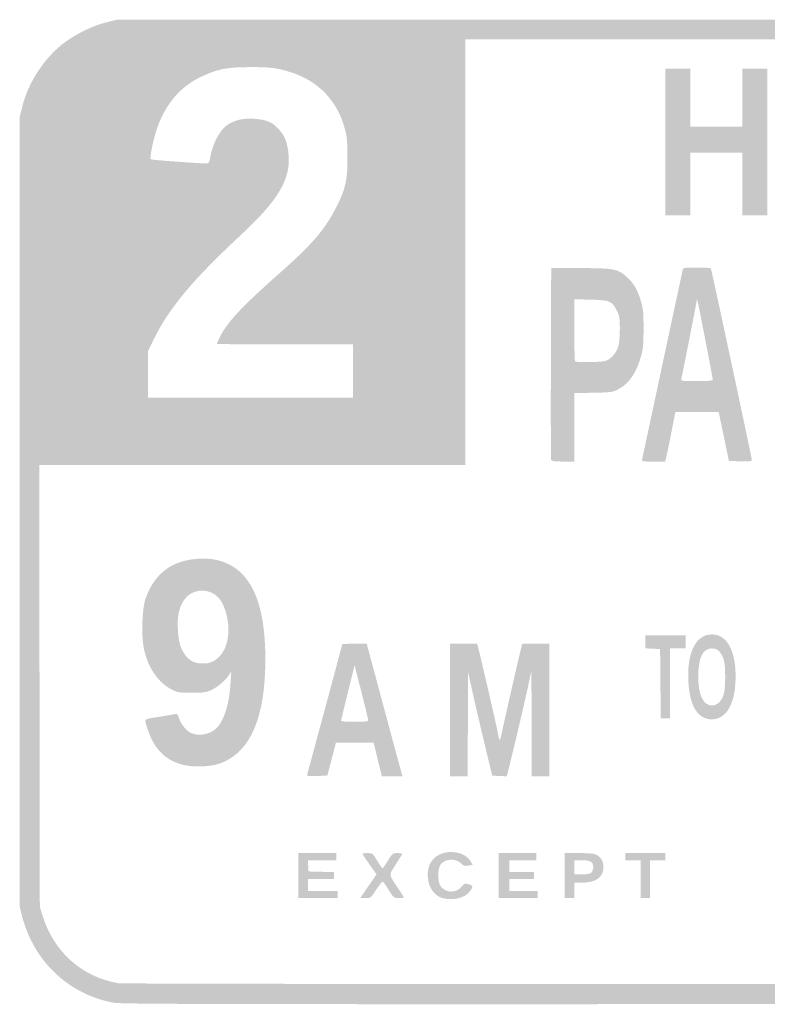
# Model space of a CAD drawing. Header units: inches. Extents: x -0.5 to 0.5, y -0.74 to 0.74.
# Tile 1 of 4: x -0.5 to 0.06, y -0.74 to 0.01. Entities that reach past the tile are written whole.
import ezdxf

# ---------------------------------------------------------------- set-up
doc = ezdxf.new("R2010")
doc.units = ezdxf.units.IN
doc.header["$MEASUREMENT"] = 0

msp = doc.modelspace()

# ---------------------------------------------------------------- hatches: boundary and pattern name
h = msp.add_hatch(color=7)
edge = h.paths.add_edge_path()
edge.add_spline(control_points=[(-0.42887, -0.7341), (-0.45596, -0.72918), (-0.4789, -0.71179), (-0.49112, -0.68689), (-0.49352, -0.68198), (-0.49641, -0.67435), (-0.49752, -0.66994)], knot_values=[0, 0, 0, 0, 1, 1, 1, 2, 2, 2, 2], degree=3, periodic=0)
edge.add_line((-0.49752, -0.66994), (-0.49955, -0.66191))
edge.add_line((-0.49955, -0.66191), (-0.49955, -0.36396))
edge.add_line((-0.49955, -0.36396), (-0.49955, -0.06601))
edge.add_line((-0.49955, -0.06601), (-0.49752, -0.05798))
edge.add_spline(control_points=[(-0.49752, -0.05798), (-0.49311, -0.04054), (-0.4816, -0.02264), (-0.46766, -0.01154), (-0.45866, -0.00437), (-0.44517, 0.00239), (-0.43443, 0.00511)], knot_values=[0, 0, 0, 0, 1, 1, 1, 2, 2, 2, 2], degree=3, periodic=0)
edge.add_line((-0.43443, 0.00511), (-0.4264, 0.00714))
edge.add_line((-0.4264, 0.00714), (0, 0.00714))
edge.add_line((0, 0.00714), (0.4264, 0.00714))
edge.add_line((0.4264, 0.00714), (0.43443, 0.00511))
edge.add_spline(control_points=[(0.43443, 0.00511), (0.45188, 0.00069), (0.46978, -0.01082), (0.48088, -0.02476), (0.48805, -0.03375), (0.49481, -0.04725), (0.49752, -0.05798)], knot_values=[0, 0, 0, 0, 1, 1, 1, 2, 2, 2, 2], degree=3, periodic=0)
edge.add_line((0.49752, -0.05798), (0.49955, -0.06601))
edge.add_line((0.49955, -0.06601), (0.49955, -0.36396))
edge.add_line((0.49955, -0.36396), (0.49955, -0.66191))
edge.add_line((0.49955, -0.66191), (0.49752, -0.66994))
edge.add_spline(control_points=[(0.49752, -0.66994), (0.49311, -0.68738), (0.4816, -0.70528), (0.46766, -0.71638), (0.45893, -0.72334), (0.44539, -0.73021), (0.43488, -0.73302)], knot_values=[0, 0, 0, 0, 1, 1, 1, 2, 2, 2, 2], degree=3, periodic=0)
edge.add_line((0.43488, -0.73302), (0.4273, -0.73504))
edge.add_line((0.4273, -0.73504), (0.00268, -0.7352))
edge.add_spline(control_points=[(0.00268, -0.7352), (-0.35885, -0.73533), (-0.42297, -0.73516), (-0.42887, -0.7341)], knot_values=[0, 0, 0, 0, 1, 1, 1, 1], degree=3, periodic=0)
edge = h.paths.add_edge_path(flags=0)
edge.add_spline(control_points=[(0.43294, -0.71786), (0.45777, -0.71016), (0.47527, -0.6925), (0.48237, -0.66797)], knot_values=[0, 0, 0, 0, 1, 1, 1, 1], degree=3, periodic=0)
edge.add_line((0.48237, -0.66797), (0.48439, -0.66102))
edge.add_line((0.48439, -0.66102), (0.48439, -0.36396))
edge.add_line((0.48439, -0.36396), (0.48439, -0.0669))
edge.add_line((0.48439, -0.0669), (0.48237, -0.05995))
edge.add_spline(control_points=[(0.48237, -0.05995), (0.47527, -0.03543), (0.45777, -0.01777), (0.43294, -0.01006)], knot_values=[0, 0, 0, 0, 1, 1, 1, 1], degree=3, periodic=0)
edge.add_line((0.43294, -0.01006), (0.4264, -0.00803))
edge.add_line((0.4264, -0.00803), (0.13136, -0.0078))
edge.add_line((0.13136, -0.0078), (-0.16369, -0.00756))
edge.add_line((-0.16369, -0.00756), (-0.16369, -0.16814))
edge.add_line((-0.16369, -0.16814), (-0.16369, -0.32872))
edge.add_line((-0.16369, -0.32872), (-0.32428, -0.32872))
edge.add_line((-0.32428, -0.32872), (-0.48487, -0.32872))
edge.add_line((-0.48487, -0.32872), (-0.48462, -0.49532))
edge.add_line((-0.48462, -0.49532), (-0.48438, -0.66191))
edge.add_line((-0.48438, -0.66191), (-0.48235, -0.66845))
edge.add_spline(control_points=[(-0.48235, -0.66845), (-0.47389, -0.6958), (-0.45261, -0.71479), (-0.42522, -0.71943), (-0.42293, -0.71982), (-0.23037, -0.72008), (0.00268, -0.72001)], knot_values=[0, 0, 0, 0, 1, 1, 1, 2, 2, 2, 2], degree=3, periodic=0)
edge.add_line((0.00268, -0.72001), (0.4264, -0.71989))
edge.add_line((0.4264, -0.71989), (0.43294, -0.71786))
edge = h.paths.add_edge_path(flags=0)
edge.add_line((-0.24844, -0.25781), (-0.24844, -0.23773))
edge.add_line((-0.24844, -0.23773), (-0.29973, -0.23773))
edge.add_spline(control_points=[(-0.29973, -0.23773), (-0.32794, -0.23773), (-0.35103, -0.23752), (-0.35103, -0.23726), (-0.35103, -0.237), (-0.34984, -0.23445), (-0.3484, -0.23158), (-0.34289, -0.22067), (-0.33183, -0.2089), (-0.30375, -0.18403), (-0.27917, -0.16228), (-0.26974, -0.15133), (-0.26112, -0.13454), (-0.25406, -0.12079), (-0.25244, -0.11358), (-0.25254, -0.09634), (-0.2526, -0.08472), (-0.25297, -0.08077), (-0.25453, -0.07507), (-0.26107, -0.05109), (-0.27791, -0.03573), (-0.30375, -0.03018), (-0.30955, -0.02893), (-0.31489, -0.02857), (-0.32649, -0.02864), (-0.34441, -0.02874), (-0.35108, -0.03016), (-0.36426, -0.03664), (-0.37928, -0.04404), (-0.39038, -0.05757), (-0.39641, -0.07583), (-0.39913, -0.08407), (-0.40172, -0.09724), (-0.40081, -0.09815), (-0.40034, -0.09862), (-0.36589, -0.10118), (-0.35948, -0.10123), (-0.35685, -0.10125), (-0.35676, -0.1011), (-0.35569, -0.09523), (-0.35413, -0.08669), (-0.34887, -0.07663), (-0.34405, -0.07297), (-0.33849, -0.06874), (-0.33175, -0.06702), (-0.32297, -0.06758), (-0.31364, -0.06818), (-0.30911, -0.07009), (-0.30427, -0.07548), (-0.29952, -0.08077), (-0.29759, -0.086), (-0.2969, -0.09545), (-0.29559, -0.11358), (-0.30495, -0.1292), (-0.33252, -0.15488), (-0.36915, -0.18898), (-0.38687, -0.21017), (-0.39842, -0.23364)], knot_values=[0, 0, 0, 0, 1, 1, 1, 2, 2, 2, 3, 3, 3, 4, 4, 4, 5, 5, 5, 6, 6, 6, 7, 7, 7, 8, 8, 8, 9, 9, 9, 10, 10, 10, 11, 11, 11, 12, 12, 12, 13, 13, 13, 14, 14, 14, 15, 15, 15, 16, 16, 16, 17, 17, 17, 18, 18, 18, 19, 19, 19, 19], degree=3, periodic=0)
edge.add_line((-0.39842, -0.23364), (-0.40277, -0.24248))
edge.add_line((-0.40277, -0.24248), (-0.40277, -0.26018))
edge.add_line((-0.40277, -0.26018), (-0.40277, -0.27788))
edge.add_line((-0.40277, -0.27788), (-0.3256, -0.27788))
edge.add_line((-0.3256, -0.27788), (-0.24844, -0.27788))
edge.add_line((-0.24844, -0.27788), (-0.24844, -0.25781))
for points in [[(-0.01293, -0.08519), (-0.01293, -0.02988), (-0.00357, -0.02988), (0.0058, -0.02988), (0.0058, -0.05174), (0.0058, -0.0736), (0.02542, -0.0736), (0.04505, -0.0736), (0.04505, -0.05174), (0.04505, -0.02988), (0.05442, -0.02988), (0.06378, -0.02988), (0.06378, -0.08519), (0.06378, -0.1405), (0.05442, -0.1405), (0.04505, -0.1405), (0.04505, -0.11686), (0.04505, -0.09322), (0.02542, -0.09322), (0.0058, -0.09322), (0.0058, -0.11686), (0.0058, -0.1405), (-0.00357, -0.1405), (-0.01293, -0.1405), (-0.01293, -0.08519)], [(-0.01671, -0.49353), (-0.01695, -0.46744), (-0.02252, -0.46717), (-0.0281, -0.46691), (-0.0281, -0.46204), (-0.0281, -0.45718), (-0.01293, -0.45718), (0.00223, -0.45718), (0.00223, -0.46209), (0.00223, -0.46699), (-0.00357, -0.46699), (-0.00937, -0.46699), (-0.00937, -0.49331), (-0.00937, -0.51963), (-0.01292, -0.51963), (-0.01648, -0.51963), (-0.01671, -0.49353)], [(-0.28947, -0.63827), (-0.28947, -0.62132), (-0.2752, -0.62132), (-0.26093, -0.62132), (-0.26093, -0.624), (-0.26093, -0.62667), (-0.27168, -0.62667), (-0.28243, -0.62667), (-0.28216, -0.63091), (-0.28189, -0.63515), (-0.2723, -0.6354), (-0.26271, -0.63565), (-0.26271, -0.6383), (-0.26271, -0.64095), (-0.27252, -0.64095), (-0.28234, -0.64095), (-0.28234, -0.64541), (-0.28234, -0.64987), (-0.27119, -0.64987), (-0.26004, -0.64987), (-0.26004, -0.65254), (-0.26004, -0.65522), (-0.27475, -0.65522), (-0.28947, -0.65522), (-0.28947, -0.63827)], [(-0.13872, -0.63827), (-0.13872, -0.62132), (-0.12444, -0.62132), (-0.11017, -0.62132), (-0.11017, -0.624), (-0.11017, -0.62667), (-0.12043, -0.62667), (-0.13069, -0.62667), (-0.13069, -0.63113), (-0.13069, -0.63559), (-0.12132, -0.63559), (-0.11195, -0.63559), (-0.11195, -0.63827), (-0.11195, -0.64095), (-0.12132, -0.64095), (-0.13069, -0.64095), (-0.13069, -0.64541), (-0.13069, -0.64987), (-0.11998, -0.64987), (-0.10928, -0.64987), (-0.10928, -0.65254), (-0.10928, -0.65522), (-0.124, -0.65522), (-0.13872, -0.65522), (-0.13872, -0.63827)], [(-0.03167, -0.64095), (-0.03167, -0.62667), (-0.03747, -0.62667), (-0.04326, -0.62667), (-0.04326, -0.624), (-0.04326, -0.62132), (-0.0281, -0.62132), (-0.01293, -0.62132), (-0.01293, -0.624), (-0.01293, -0.62667), (-0.01873, -0.62667), (-0.02453, -0.62667), (-0.02453, -0.64095), (-0.02453, -0.65522), (-0.0281, -0.65522), (-0.03167, -0.65522), (-0.03167, -0.64095)]]:
    msp.add_hatch(color=7).paths.add_polyline_path(points)
h = msp.add_hatch(color=7)
edge = h.paths.add_edge_path()
edge.add_spline(control_points=[(-0.09905, -0.32493), (-0.09929, -0.32432), (-0.09938, -0.2915), (-0.09925, -0.25201)], knot_values=[0, 0, 0, 0, 1, 1, 1, 1], degree=3, periodic=0)
edge.add_line((-0.09925, -0.25201), (-0.09902, -0.1802))
edge.add_line((-0.09902, -0.1802), (-0.07672, -0.1802))
edge.add_spline(control_points=[(-0.07672, -0.1802), (-0.05129, -0.1802), (-0.04874, -0.18071), (-0.04169, -0.1872), (-0.03677, -0.19173), (-0.03415, -0.19625), (-0.03152, -0.20473), (-0.02971, -0.21056), (-0.02944, -0.21325), (-0.02944, -0.22569), (-0.02944, -0.23666), (-0.02981, -0.24131), (-0.03104, -0.24576), (-0.03463, -0.25881), (-0.03993, -0.26683), (-0.04785, -0.27121), (-0.05252, -0.2738), (-0.05298, -0.27387), (-0.06713, -0.27416)], knot_values=[0, 0, 0, 0, 1, 1, 1, 2, 2, 2, 3, 3, 3, 4, 4, 4, 5, 5, 5, 6, 6, 6, 6], degree=3, periodic=0)
edge.add_line((-0.06713, -0.27416), (-0.08162, -0.27446))
edge.add_line((-0.08162, -0.27446), (-0.08162, -0.30026))
edge.add_line((-0.08162, -0.30026), (-0.08162, -0.32605))
edge.add_line((-0.08162, -0.32605), (-0.09013, -0.32605))
edge.add_spline(control_points=[(-0.09013, -0.32605), (-0.09611, -0.32605), (-0.09875, -0.32572), (-0.09905, -0.32493)], knot_values=[0, 0, 0, 0, 1, 1, 1, 1], degree=3, periodic=0)
edge = h.paths.add_edge_path(flags=0)
edge.add_spline(control_points=[(-0.05828, -0.2502), (-0.05422, -0.24907), (-0.04995, -0.24434), (-0.04845, -0.23931), (-0.04782, -0.23722), (-0.0473, -0.23129), (-0.04729, -0.22614), (-0.04728, -0.2179), (-0.04755, -0.21624), (-0.04951, -0.21236), (-0.05323, -0.20499), (-0.05478, -0.20433), (-0.0692, -0.20399)], knot_values=[0, 0, 0, 0, 1, 1, 1, 2, 2, 2, 3, 3, 3, 4, 4, 4, 4], degree=3, periodic=0)
edge.add_line((-0.0692, -0.20399), (-0.08162, -0.2037))
edge.add_line((-0.08162, -0.2037), (-0.08162, -0.22681))
edge.add_spline(control_points=[(-0.08162, -0.22681), (-0.08162, -0.23953), (-0.08136, -0.25019), (-0.08103, -0.25052), (-0.08009, -0.25146), (-0.0619, -0.2512), (-0.05828, -0.2502)], knot_values=[0, 0, 0, 0, 1, 1, 1, 2, 2, 2, 2], degree=3, periodic=0)
h = msp.add_hatch(color=7)
edge = h.paths.add_edge_path()
edge.add_spline(control_points=[(-0.03047, -0.32404), (-0.03019, -0.32294), (-0.02332, -0.29092), (-0.01521, -0.2529), (-0.00709, -0.21488), (-0.00024, -0.18286), (0.00002, -0.18176), (0.00046, -0.17982), (0.00084, -0.17975), (0.01067, -0.17975), (0.01627, -0.17975), (0.02106, -0.18008), (0.02131, -0.18049), (0.02185, -0.18136), (0.05219, -0.32333), (0.05219, -0.32498), (0.05219, -0.32583), (0.05007, -0.32605), (0.04355, -0.32586)], knot_values=[0, 0, 0, 0, 1, 1, 1, 2, 2, 2, 3, 3, 3, 4, 4, 4, 5, 5, 5, 6, 6, 6, 6], degree=3, periodic=0)
edge.add_line((0.04355, -0.32586), (0.03492, -0.3256))
edge.add_line((0.03492, -0.3256), (0.0311, -0.30731))
edge.add_spline(control_points=[(0.0311, -0.30731), (0.029, -0.29726), (0.02726, -0.28893), (0.02724, -0.2888), (0.02722, -0.28868), (0.01987, -0.28858), (0.0109, -0.28858)], knot_values=[0, 0, 0, 0, 1, 1, 1, 2, 2, 2, 2], degree=3, periodic=0)
edge.add_line((0.0109, -0.28858), (-0.00542, -0.28858))
edge.add_line((-0.00542, -0.28858), (-0.0079, -0.30129))
edge.add_spline(control_points=[(-0.0079, -0.30129), (-0.00926, -0.30829), (-0.01098, -0.31671), (-0.01173, -0.32003)], knot_values=[0, 0, 0, 0, 1, 1, 1, 1], degree=3, periodic=0)
edge.add_line((-0.01173, -0.32003), (-0.01308, -0.32605))
edge.add_line((-0.01308, -0.32605), (-0.02202, -0.32605))
edge.add_spline(control_points=[(-0.02202, -0.32605), (-0.03085, -0.32605), (-0.03096, -0.32602), (-0.03047, -0.32404)], knot_values=[0, 0, 0, 0, 1, 1, 1, 1], degree=3, periodic=0)
edge = h.paths.add_edge_path(flags=0)
edge.add_spline(control_points=[(0.02275, -0.26437), (0.02275, -0.26325), (0.01231, -0.20926), (0.01139, -0.20562)], knot_values=[0, 0, 0, 0, 1, 1, 1, 1], degree=3, periodic=0)
edge.add_line((0.01139, -0.20562), (0.01083, -0.20339))
edge.add_line((0.01083, -0.20339), (0.01049, -0.20562))
edge.add_spline(control_points=[(0.01049, -0.20562), (0.00992, -0.20933), (-0.00051, -0.26215), (-0.001, -0.26383), (-0.00142, -0.26526), (-0.00046, -0.26539), (0.01064, -0.26539), (0.01915, -0.26539), (0.02275, -0.26508), (0.02275, -0.26437)], knot_values=[0, 0, 0, 0, 1, 1, 1, 2, 2, 2, 3, 3, 3, 3], degree=3, periodic=0)
h = msp.add_hatch(color=7)
edge = h.paths.add_edge_path()
edge.add_spline(control_points=[(-0.3769, -0.55464), (-0.39089, -0.55084), (-0.39919, -0.54181), (-0.40399, -0.52521), (-0.40556, -0.51976), (-0.40675, -0.52051), (-0.39295, -0.51829), (-0.38829, -0.51754), (-0.38359, -0.51672), (-0.38251, -0.51648), (-0.38085, -0.51611), (-0.38037, -0.5166), (-0.37948, -0.51957), (-0.37812, -0.52414), (-0.3738, -0.52933), (-0.37008, -0.53089), (-0.36331, -0.53372), (-0.35421, -0.53127), (-0.34975, -0.52542), (-0.34474, -0.51885), (-0.34148, -0.50724), (-0.34066, -0.493)], knot_values=[0, 0, 0, 0, 1, 1, 1, 2, 2, 2, 3, 3, 3, 4, 4, 4, 5, 5, 5, 6, 6, 6, 7, 7, 7, 7], degree=3, periodic=0)
edge.add_line((-0.34066, -0.493), (-0.34016, -0.48439))
edge.add_line((-0.34016, -0.48439), (-0.34188, -0.48707))
edge.add_spline(control_points=[(-0.34188, -0.48707), (-0.34446, -0.49107), (-0.35064, -0.49631), (-0.35533, -0.49848), (-0.35882, -0.50009), (-0.36117, -0.5004), (-0.36976, -0.50042), (-0.37887, -0.50044), (-0.38052, -0.5002), (-0.38448, -0.49825), (-0.39484, -0.49317), (-0.4028, -0.48178), (-0.40591, -0.46758), (-0.40806, -0.45778), (-0.40739, -0.43676), (-0.40469, -0.42927), (-0.39891, -0.4132), (-0.3886, -0.40369), (-0.37344, -0.40048), (-0.35641, -0.39687), (-0.3411, -0.40088), (-0.33126, -0.41152), (-0.31986, -0.42384), (-0.31445, -0.44444), (-0.31445, -0.47547), (-0.31445, -0.51911), (-0.32564, -0.54505), (-0.34814, -0.55355), (-0.35533, -0.55627), (-0.36899, -0.55679), (-0.3769, -0.55464)], knot_values=[0, 0, 0, 0, 1, 1, 1, 2, 2, 2, 3, 3, 3, 4, 4, 4, 5, 5, 5, 6, 6, 6, 7, 7, 7, 8, 8, 8, 9, 9, 9, 10, 10, 10, 10], degree=3, periodic=0)
edge = h.paths.add_edge_path(flags=0)
edge.add_spline(control_points=[(-0.3517, -0.47538), (-0.34367, -0.46973), (-0.34037, -0.45698), (-0.34333, -0.44303), (-0.34597, -0.4306), (-0.35175, -0.42411), (-0.36077, -0.42346), (-0.37022, -0.42278), (-0.37719, -0.4288), (-0.37964, -0.43976), (-0.38126, -0.44698), (-0.38035, -0.46114), (-0.37791, -0.46655), (-0.37396, -0.47533), (-0.36887, -0.4788), (-0.36061, -0.47832), (-0.35666, -0.4781), (-0.35461, -0.47742), (-0.3517, -0.47538)], knot_values=[0, 0, 0, 0, 1, 1, 1, 2, 2, 2, 3, 3, 3, 4, 4, 4, 5, 5, 5, 6, 6, 6, 6], degree=3, periodic=0)
h = msp.add_hatch(color=7)
edge = h.paths.add_edge_path()
edge.add_spline(control_points=[(0.01577, -0.51902), (0.0089, -0.51563), (0.00504, -0.50636), (0.00431, -0.49153), (0.00332, -0.47121), (0.00926, -0.45798), (0.02001, -0.45654), (0.0321, -0.45492), (0.03976, -0.46666), (0.03993, -0.48707), (0.0401, -0.50822), (0.03332, -0.52058), (0.02157, -0.5205), (0.02001, -0.52049), (0.0174, -0.51982), (0.01577, -0.51902)], knot_values=[0, 0, 0, 0, 1, 1, 1, 2, 2, 2, 3, 3, 3, 4, 4, 4, 5, 5, 5, 5], degree=3, periodic=0)
edge = h.paths.add_edge_path(flags=0)
edge.add_spline(control_points=[(0.02766, -0.5075), (0.03111, -0.50377), (0.0321, -0.49952), (0.0321, -0.4884), (0.0321, -0.47729), (0.03111, -0.47304), (0.02766, -0.46931), (0.02604, -0.46757), (0.02463, -0.46699), (0.02198, -0.46699), (0.0152, -0.46699), (0.01183, -0.47395), (0.01183, -0.48796), (0.01183, -0.49728), (0.01311, -0.50284), (0.01618, -0.50691), (0.0191, -0.51077), (0.02437, -0.51104), (0.02766, -0.5075)], knot_values=[0, 0, 0, 0, 1, 1, 1, 2, 2, 2, 3, 3, 3, 4, 4, 4, 5, 5, 5, 6, 6, 6, 6], degree=3, periodic=0)
h = msp.add_hatch(color=7)
edge = h.paths.add_edge_path()
edge.add_spline(control_points=[(-0.28288, -0.56181), (-0.28206, -0.55917), (-0.25647, -0.46419), (-0.25647, -0.46379), (-0.25647, -0.46359), (-0.25232, -0.46343), (-0.24726, -0.46343)], knot_values=[0, 0, 0, 0, 1, 1, 1, 2, 2, 2, 2], degree=3, periodic=0)
edge.add_line((-0.24726, -0.46343), (-0.23804, -0.46343))
edge.add_line((-0.23804, -0.46343), (-0.22661, -0.50602))
edge.add_spline(control_points=[(-0.22661, -0.50602), (-0.22033, -0.52945), (-0.21428, -0.55193), (-0.21316, -0.55598)], knot_values=[0, 0, 0, 0, 1, 1, 1, 1], degree=3, periodic=0)
edge.add_line((-0.21316, -0.55598), (-0.21114, -0.56334))
edge.add_line((-0.21114, -0.56334), (-0.21889, -0.56334))
edge.add_line((-0.21889, -0.56334), (-0.22665, -0.56334))
edge.add_line((-0.22665, -0.56334), (-0.22977, -0.55062))
edge.add_line((-0.22977, -0.55062), (-0.2329, -0.53791))
edge.add_line((-0.2329, -0.53791), (-0.24705, -0.53791))
edge.add_line((-0.24705, -0.53791), (-0.2612, -0.53791))
edge.add_line((-0.2612, -0.53791), (-0.26446, -0.5504))
edge.add_line((-0.26446, -0.5504), (-0.26772, -0.56289))
edge.add_line((-0.26772, -0.56289), (-0.27555, -0.56315))
edge.add_spline(control_points=[(-0.27555, -0.56315), (-0.28272, -0.56339), (-0.28333, -0.56327), (-0.28288, -0.56181)], knot_values=[0, 0, 0, 0, 1, 1, 1, 1], degree=3, periodic=0)
edge = h.paths.add_edge_path(flags=0)
edge.add_spline(control_points=[(-0.23688, -0.52119), (-0.23691, -0.52057), (-0.23923, -0.51098), (-0.24205, -0.49986)], knot_values=[0, 0, 0, 0, 1, 1, 1, 1], degree=3, periodic=0)
edge.add_line((-0.24205, -0.49986), (-0.24718, -0.47964))
edge.add_line((-0.24718, -0.47964), (-0.25229, -0.5003))
edge.add_spline(control_points=[(-0.25229, -0.5003), (-0.2551, -0.51167), (-0.25739, -0.52126), (-0.25738, -0.52163), (-0.25737, -0.522), (-0.25274, -0.5223), (-0.2471, -0.5223), (-0.23947, -0.5223), (-0.23685, -0.52202), (-0.23688, -0.52119)], knot_values=[0, 0, 0, 0, 1, 1, 1, 2, 2, 2, 3, 3, 3, 3], degree=3, periodic=0)
h = msp.add_hatch(color=7)
edge = h.paths.add_edge_path()
edge.add_line((-0.17529, -0.51338), (-0.17529, -0.46343))
edge.add_line((-0.17529, -0.46343), (-0.16507, -0.46343))
edge.add_line((-0.16507, -0.46343), (-0.15484, -0.46343))
edge.add_line((-0.15484, -0.46343), (-0.15395, -0.46677))
edge.add_spline(control_points=[(-0.15395, -0.46677), (-0.15188, -0.47457), (-0.1397, -0.52755), (-0.13913, -0.53122), (-0.13816, -0.53749), (-0.1376, -0.53739), (-0.13627, -0.53072), (-0.13495, -0.52408), (-0.12315, -0.47233), (-0.12168, -0.46677)], knot_values=[0, 0, 0, 0, 1, 1, 1, 2, 2, 2, 3, 3, 3, 3], degree=3, periodic=0)
edge.add_line((-0.12168, -0.46677), (-0.12081, -0.46343))
edge.add_line((-0.12081, -0.46343), (-0.11058, -0.46343))
edge.add_line((-0.11058, -0.46343), (-0.10036, -0.46343))
edge.add_line((-0.10036, -0.46343), (-0.10036, -0.51338))
edge.add_line((-0.10036, -0.51338), (-0.10036, -0.56334))
edge.add_line((-0.10036, -0.56334), (-0.10705, -0.56334))
edge.add_line((-0.10705, -0.56334), (-0.11374, -0.56334))
edge.add_line((-0.11374, -0.56334), (-0.11382, -0.52342))
edge.add_line((-0.11382, -0.52342), (-0.1139, -0.4835))
edge.add_line((-0.1139, -0.4835), (-0.11685, -0.49732))
edge.add_spline(control_points=[(-0.11685, -0.49732), (-0.11946, -0.50954), (-0.12923, -0.55092), (-0.13166, -0.56003)], knot_values=[0, 0, 0, 0, 1, 1, 1, 1], degree=3, periodic=0)
edge.add_line((-0.13166, -0.56003), (-0.13256, -0.56342))
edge.add_line((-0.13256, -0.56342), (-0.13803, -0.56315))
edge.add_line((-0.13803, -0.56315), (-0.14349, -0.56289))
edge.add_line((-0.14349, -0.56289), (-0.14958, -0.53747))
edge.add_spline(control_points=[(-0.14958, -0.53747), (-0.15292, -0.52348), (-0.15703, -0.50582), (-0.15871, -0.49822)], knot_values=[0, 0, 0, 0, 1, 1, 1, 1], degree=3, periodic=0)
edge.add_line((-0.15871, -0.49822), (-0.16176, -0.48439))
edge.add_line((-0.16176, -0.48439), (-0.16183, -0.52386))
edge.add_line((-0.16183, -0.52386), (-0.16191, -0.56334))
edge.add_line((-0.16191, -0.56334), (-0.1686, -0.56334))
edge.add_line((-0.1686, -0.56334), (-0.17529, -0.56334))
edge.add_line((-0.17529, -0.56334), (-0.17529, -0.51338))
h = msp.add_hatch(color=7)
edge = h.paths.add_edge_path()
edge.add_line((-0.23683, -0.64627), (-0.23064, -0.63733))
edge.add_line((-0.23064, -0.63733), (-0.23597, -0.62983))
edge.add_spline(control_points=[(-0.23597, -0.62983), (-0.2389, -0.62571), (-0.2413, -0.62211), (-0.2413, -0.62183), (-0.2413, -0.62155), (-0.23958, -0.62132), (-0.23748, -0.62132), (-0.23374, -0.62132), (-0.23359, -0.62144), (-0.23012, -0.62712), (-0.22818, -0.6303), (-0.22638, -0.6329), (-0.22614, -0.63288), (-0.22589, -0.63287), (-0.22409, -0.63026), (-0.22214, -0.62709), (-0.21865, -0.62143), (-0.21851, -0.62132), (-0.21472, -0.62132), (-0.21189, -0.62132), (-0.21104, -0.62161), (-0.21152, -0.62244), (-0.21187, -0.62305), (-0.21413, -0.62664), (-0.21653, -0.63042), (-0.22151, -0.63825), (-0.22166, -0.63703), (-0.2144, -0.64782), (-0.21203, -0.65135), (-0.21008, -0.65446), (-0.21008, -0.65473), (-0.21008, -0.655), (-0.21179, -0.65522), (-0.21387, -0.65521), (-0.2176, -0.6552), (-0.21773, -0.6551), (-0.22151, -0.64897), (-0.22363, -0.64554), (-0.22568, -0.64273), (-0.22606, -0.64273), (-0.22645, -0.64273), (-0.22864, -0.64554), (-0.23092, -0.64897), (-0.23502, -0.65515), (-0.23512, -0.65522), (-0.23904, -0.65522)], knot_values=[0, 0, 0, 0, 1, 1, 1, 2, 2, 2, 3, 3, 3, 4, 4, 4, 5, 5, 5, 6, 6, 6, 7, 7, 7, 8, 8, 8, 9, 9, 9, 10, 10, 10, 11, 11, 11, 12, 12, 12, 13, 13, 13, 14, 14, 14, 15, 15, 15, 15], degree=3, periodic=0)
edge.add_line((-0.23904, -0.65522), (-0.24301, -0.65522))
edge.add_line((-0.24301, -0.65522), (-0.23683, -0.64627))
h = msp.add_hatch(color=7)
edge = h.paths.add_edge_path()
edge.add_spline(control_points=[(-0.18131, -0.65511), (-0.18598, -0.65376), (-0.19014, -0.6489), (-0.19139, -0.64333), (-0.19353, -0.63378), (-0.19056, -0.62608), (-0.18335, -0.62244), (-0.17532, -0.61838), (-0.16359, -0.62081), (-0.15987, -0.62729)], knot_values=[0, 0, 0, 0, 1, 1, 1, 2, 2, 2, 3, 3, 3, 3], degree=3, periodic=0)
edge.add_line((-0.15987, -0.62729), (-0.15824, -0.63014))
edge.add_line((-0.15824, -0.63014), (-0.16143, -0.63074))
edge.add_spline(control_points=[(-0.16143, -0.63074), (-0.1641, -0.63124), (-0.16499, -0.63098), (-0.16685, -0.62911), (-0.17077, -0.62519), (-0.17836, -0.62534), (-0.18204, -0.62942), (-0.1846, -0.63224), (-0.18488, -0.64225), (-0.18252, -0.64602), (-0.17911, -0.65146), (-0.1707, -0.65184), (-0.16663, -0.64674), (-0.16449, -0.64406), (-0.16413, -0.64393), (-0.16134, -0.64479), (-0.15782, -0.64587), (-0.1577, -0.64646), (-0.16026, -0.65006), (-0.16393, -0.65521), (-0.17323, -0.65745), (-0.18131, -0.65511)], knot_values=[0, 0, 0, 0, 1, 1, 1, 2, 2, 2, 3, 3, 3, 4, 4, 4, 5, 5, 5, 6, 6, 6, 7, 7, 7, 7], degree=3, periodic=0)
h = msp.add_hatch(color=7)
edge = h.paths.add_edge_path()
edge.add_line((-0.08876, -0.63827), (-0.08876, -0.62132))
edge.add_line((-0.08876, -0.62132), (-0.07783, -0.62132))
edge.add_spline(control_points=[(-0.07783, -0.62132), (-0.06863, -0.62133), (-0.06646, -0.6216), (-0.0641, -0.62304), (-0.05877, -0.62629), (-0.05797, -0.63489), (-0.06258, -0.6395), (-0.06541, -0.64233), (-0.06973, -0.64361), (-0.07649, -0.64362)], knot_values=[0, 0, 0, 0, 1, 1, 1, 2, 2, 2, 3, 3, 3, 3], degree=3, periodic=0)
edge.add_line((-0.07649, -0.64362), (-0.08162, -0.64362))
edge.add_line((-0.08162, -0.64362), (-0.08162, -0.64942))
edge.add_line((-0.08162, -0.64942), (-0.08162, -0.65522))
edge.add_line((-0.08162, -0.65522), (-0.08519, -0.65522))
edge.add_line((-0.08519, -0.65522), (-0.08876, -0.65522))
edge.add_line((-0.08876, -0.65522), (-0.08876, -0.63827))
edge = h.paths.add_edge_path(flags=0)
edge.add_spline(control_points=[(-0.06875, -0.63598), (-0.06798, -0.6352), (-0.06735, -0.63343), (-0.06735, -0.63202), (-0.06735, -0.62794), (-0.06938, -0.62667), (-0.07589, -0.62667)], knot_values=[0, 0, 0, 0, 1, 1, 1, 2, 2, 2, 2], degree=3, periodic=0)
edge.add_line((-0.07589, -0.62667), (-0.08162, -0.62667))
edge.add_line((-0.08162, -0.62667), (-0.08162, -0.63202))
edge.add_line((-0.08162, -0.63202), (-0.08162, -0.63738))
edge.add_line((-0.08162, -0.63738), (-0.07589, -0.63738))
edge.add_spline(control_points=[(-0.07589, -0.63738), (-0.07186, -0.63738), (-0.06974, -0.63696), (-0.06875, -0.63598)], knot_values=[0, 0, 0, 0, 1, 1, 1, 1], degree=3, periodic=0)

doc.saveas('drawing.dxf')
